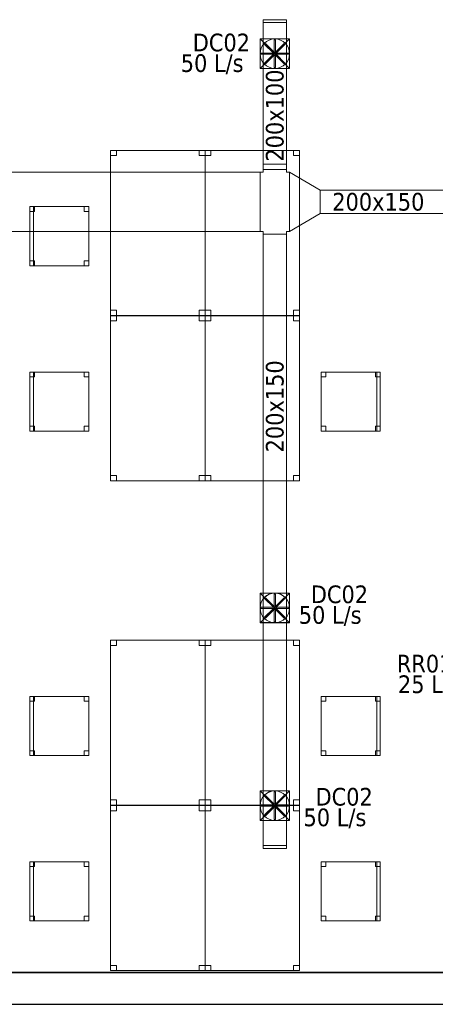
# Model space of a CAD drawing. Header units: metres. Extents: x 397.7 to 427.5, y 12.7 to 28.4.
# Tile 118 of 137: x 417.2 to 420.7, y 12.8 to 21.2. Entities that reach past the tile are written whole.
import ezdxf

# ---------------------------------------------------------------- set-up
doc = ezdxf.new("R2010")
doc.units = ezdxf.units.M
doc.layers.add('01_SUELOS', color=7, linetype='Continuous', lineweight=25, true_color=0x007f00)
for name, color, linetype, lineweight in [('02_MOBILIARIO', 7, 'Continuous', 18), ('A-DETL-____-MBND', 7, 'Continuous', 18), ('A-DETL-GENF-OTLN', 7, 'Continuous', 18), ('A-WALL-____-MCUT', 7, 'Continuous', 25), ('A-WALL-____-OTLN', 7, 'Continuous', 25), ('M-HVAC-CDFF-IDEN', 7, 'Continuous', 30), ('M-HVAC-DUCT-IDEN', 7, 'Continuous', 30), ('M-HVAC-DUCT-OTLN', 7, 'Continuous', 18)]:
    doc.layers.add(name, color=color, linetype=linetype, lineweight=lineweight)
doc.styles.add('Tahoma_2', font='tahoma.ttf', dxfattribs={"height": 0.15})

# ---------------------------------------------------------------- blocks, each defined once
blk = doc.blocks.new('Family - Cadira d_Oficina_P3-156147-06_CLI_AIRE_P3')
at = {"layer": 'A-DETL-____-MBND', "color": 253, "true_color": 0xaaaaaa}
for p, q in [((0, 0), (0, 0.5)), ((0, 0.5), (0.03, 0.5)), ((0.03, 0.5), (0, 0.5)), ((0, 0.5), (0, 0)), ((0, 0.46), (0, 0.5)), ((0, 0.5), (0.04, 0.5)), ((0.04, 0.5), (0, 0.5)), ((0, 0.5), (0, 0.46)), ((0, 0.5), (0.5, 0.5)), ((0, 0), (0, 0.5)), ((0.5, 0.5), (0, 0.5)), ((0, 0.5), (0, 0)), ((0.04, 0.46), (0, 0.46)), ((0, 0.46), (0.04, 0.46)), ((0.03, 0.5), (0.03, 0)), ((0.03, 0), (0.03, 0.5)), ((0.04, 0.5), (0.04, 0.46)), ((0.04, 0.46), (0.04, 0.5)), ((0.46, 0.46), (0.46, 0.5)), ((0.46, 0.5), (0.5, 0.5)), ((0.5, 0.5), (0.46, 0.5)), ((0.46, 0.5), (0.46, 0.46)), ((0.5, 0.46), (0.46, 0.46)), ((0.46, 0.46), (0.5, 0.46)), ((0.5, 0.5), (0.5, 0)), ((0.5, 0), (0.5, 0.5)), ((0.5, 0.5), (0.5, 0.46)), ((0.5, 0.46), (0.5, 0.5)), ((0, 0), (0, 0.04)), ((0, 0.04), (0.04, 0.04)), ((0.04, 0.04), (0, 0.04)), ((0, 0.04), (0, 0)), ((0.03, 0), (0, 0)), ((0, 0), (0.03, 0)), ((0.04, 0), (0, 0)), ((0, 0), (0.04, 0)), ((0.5, 0), (0, 0)), ((0, 0), (0.5, 0)), ((0.04, 0.04), (0.04, 0)), ((0.04, 0), (0.04, 0.04)), ((0.46, 0), (0.46, 0.04)), ((0.46, 0.04), (0.5, 0.04)), ((0.5, 0.04), (0.46, 0.04)), ((0.46, 0.04), (0.46, 0)), ((0.5, 0), (0.46, 0)), ((0.46, 0), (0.5, 0)), ((0.5, 0.04), (0.5, 0)), ((0.5, 0), (0.5, 0.04))]:
    blk.add_line(p, q, dxfattribs=at)
blk = doc.blocks.new('Family - Cadira d_Oficina_P3-156170-06_CLI_AIRE_P3')
at = {"layer": 'A-DETL-____-MBND', "color": 253, "true_color": 0xaaaaaa}
for p, q in [((0, 0.5), (0.5, 0.5)), ((0, 0), (0, 0.5)), ((0.5, 0.5), (0, 0.5)), ((0, 0.5), (0, 0)), ((0, 0.46), (0, 0.5)), ((0, 0.5), (0.04, 0.5)), ((0.04, 0.5), (0, 0.5)), ((0, 0.5), (0, 0.46)), ((0, 0), (0, 0.5)), ((0, 0.5), (0.03, 0.5)), ((0.03, 0.5), (0, 0.5)), ((0, 0.5), (0, 0)), ((0.04, 0.46), (0, 0.46)), ((0, 0.46), (0.04, 0.46)), ((0.03, 0.5), (0.03, 0)), ((0.03, 0), (0.03, 0.5)), ((0.04, 0.5), (0.04, 0.46)), ((0.04, 0.46), (0.04, 0.5)), ((0.46, 0.46), (0.46, 0.5)), ((0.46, 0.5), (0.5, 0.5)), ((0.5, 0.5), (0.46, 0.5)), ((0.46, 0.5), (0.46, 0.46)), ((0.5, 0.46), (0.46, 0.46)), ((0.46, 0.46), (0.5, 0.46)), ((0.5, 0.5), (0.5, 0.46)), ((0.5, 0.46), (0.5, 0.5)), ((0.5, 0.5), (0.5, 0)), ((0.5, 0), (0.5, 0.5)), ((0, 0), (0, 0.04)), ((0, 0.04), (0.04, 0.04)), ((0.04, 0.04), (0, 0.04)), ((0, 0.04), (0, 0)), ((0.04, 0), (0, 0)), ((0, 0), (0.04, 0)), ((0.5, 0), (0, 0)), ((0, 0), (0.5, 0)), ((0.03, 0), (0, 0)), ((0, 0), (0.03, 0)), ((0.04, 0.04), (0.04, 0)), ((0.04, 0), (0.04, 0.04)), ((0.46, 0), (0.46, 0.04)), ((0.46, 0.04), (0.5, 0.04)), ((0.5, 0.04), (0.46, 0.04)), ((0.46, 0.04), (0.46, 0)), ((0.5, 0), (0.46, 0)), ((0.46, 0), (0.5, 0)), ((0.5, 0.04), (0.5, 0)), ((0.5, 0), (0.5, 0.04))]:
    blk.add_line(p, q, dxfattribs=at)
blk = doc.blocks.new('Family - Taula 140X80_P3-156215-06_CLI_AIRE_P3')
at = {"layer": 'A-DETL-____-MBND', "color": 253, "true_color": 0xaaaaaa}
for p, q in [((0, 1.3973), (0.8001, 1.3973)), ((0, 0), (0, 1.3973)), ((0.8001, 1.3973), (0, 1.3973)), ((0, 1.3973), (0, 0)), ((0, 1.3973), (0.05, 1.3973)), ((0, 1.3536), (0, 1.3973)), ((0.05, 1.3973), (0, 1.3973)), ((0, 1.3973), (0, 1.3536)), ((0.05, 1.3536), (0, 1.3536)), ((0, 1.3536), (0.05, 1.3536)), ((0.05, 1.3973), (0.05, 1.3536)), ((0.05, 1.3536), (0.05, 1.3973)), ((0.7501, 1.3973), (0.8001, 1.3973)), ((0.7501, 1.3536), (0.7501, 1.3973)), ((0.8001, 1.3973), (0.7501, 1.3973)), ((0.7501, 1.3973), (0.7501, 1.3536)), ((0.8001, 1.3536), (0.7501, 1.3536)), ((0.7501, 1.3536), (0.8001, 1.3536)), ((0.8001, 1.3973), (0.8001, 0)), ((0.8001, 0), (0.8001, 1.3973)), ((0.8001, 1.3973), (0.8001, 1.3536)), ((0.8001, 1.3536), (0.8001, 1.3973)), ((0, 0.0438), (0.05, 0.0438)), ((0, 0), (0, 0.0438)), ((0.05, 0.0438), (0, 0.0438)), ((0, 0.0438), (0, 0)), ((0, 0), (0.05, 0)), ((0.8001, 0), (0, 0)), ((0, 0), (0.8001, 0)), ((0.05, 0.0438), (0.05, 0)), ((0.05, 0), (0.05, 0.0438)), ((0.7501, 0.0438), (0.8001, 0.0438)), ((0.7501, 0), (0.7501, 0.0438)), ((0.8001, 0.0438), (0.7501, 0.0438)), ((0.7501, 0.0438), (0.7501, 0)), ((0.7501, 0), (0.8001, 0)), ((0.8001, 0.0438), (0.8001, 0)), ((0.8001, 0), (0.8001, 0.0438)), ((0.05, 0), (0, 0)), ((0.8001, 0), (0.7501, 0))]:
    blk.add_line(p, q, dxfattribs=at)
blk = doc.blocks.new('Family - Cadira d_Oficina_P3-156233-06_CLI_AIRE_P3')
at = {"layer": 'A-DETL-____-MBND', "color": 253, "true_color": 0xaaaaaa}
for p, q in [((0, 0.46), (0, 0.5)), ((0, 0.5), (0.04, 0.5)), ((0.04, 0.5), (0, 0.5)), ((0, 0.5), (0, 0.46)), ((0, 0), (0, 0.5)), ((0, 0.5), (0.5, 0.5)), ((0.5, 0.5), (0, 0.5)), ((0, 0.5), (0, 0)), ((0.04, 0.46), (0, 0.46)), ((0, 0.46), (0.04, 0.46)), ((0.04, 0.5), (0.04, 0.46)), ((0.04, 0.46), (0.04, 0.5)), ((0.46, 0.46), (0.46, 0.5)), ((0.46, 0.5), (0.5, 0.5)), ((0.5, 0.5), (0.46, 0.5)), ((0.46, 0.5), (0.46, 0.46)), ((0.5, 0.46), (0.46, 0.46)), ((0.46, 0.46), (0.5, 0.46)), ((0.47, 0), (0.47, 0.5)), ((0.47, 0.5), (0.5, 0.5)), ((0.5, 0.5), (0.47, 0.5)), ((0.47, 0.5), (0.47, 0)), ((0.5, 0.5), (0.5, 0)), ((0.5, 0), (0.5, 0.5)), ((0.5, 0.5), (0.5, 0)), ((0.5, 0), (0.5, 0.5)), ((0.5, 0.5), (0.5, 0.46)), ((0.5, 0.46), (0.5, 0.5)), ((0, 0), (0, 0.04)), ((0, 0.04), (0.04, 0.04)), ((0.04, 0.04), (0, 0.04)), ((0, 0.04), (0, 0)), ((0.04, 0), (0, 0)), ((0, 0), (0.04, 0)), ((0.5, 0), (0, 0)), ((0, 0), (0.5, 0)), ((0.04, 0.04), (0.04, 0)), ((0.04, 0), (0.04, 0.04)), ((0.46, 0), (0.46, 0.04)), ((0.46, 0.04), (0.5, 0.04)), ((0.5, 0.04), (0.46, 0.04)), ((0.46, 0.04), (0.46, 0)), ((0.5, 0), (0.46, 0)), ((0.46, 0), (0.5, 0)), ((0.5, 0), (0.47, 0)), ((0.5, 0.04), (0.5, 0)), ((0.5, 0), (0.5, 0.04)), ((0.47, 0), (0.5, 0))]:
    blk.add_line(p, q, dxfattribs=at)
blk = doc.blocks.new('Family - Taula 140X80_P3-156241-06_CLI_AIRE_P3')
at = {"layer": 'A-DETL-____-MBND', "color": 253, "true_color": 0xaaaaaa}
for p, q in [((0, 0), (0, 1.3973)), ((0, 1.3973), (0.8001, 1.3973)), ((0.8001, 1.3973), (0, 1.3973)), ((0, 1.3973), (0, 0)), ((0, 1.3536), (0, 1.3973)), ((0, 1.3973), (0.05, 1.3973)), ((0.05, 1.3973), (0, 1.3973)), ((0, 1.3973), (0, 1.3536)), ((0.05, 1.3536), (0, 1.3536)), ((0, 1.3536), (0.05, 1.3536)), ((0.05, 1.3973), (0.05, 1.3536)), ((0.05, 1.3536), (0.05, 1.3973)), ((0.7501, 1.3536), (0.7501, 1.3973)), ((0.7501, 1.3973), (0.8001, 1.3973)), ((0.8001, 1.3973), (0.7501, 1.3973)), ((0.7501, 1.3973), (0.7501, 1.3536)), ((0.8001, 1.3536), (0.7501, 1.3536)), ((0.7501, 1.3536), (0.8001, 1.3536)), ((0.8001, 1.3973), (0.8001, 0)), ((0.8001, 0), (0.8001, 1.3973)), ((0.8001, 1.3973), (0.8001, 1.3536)), ((0.8001, 1.3536), (0.8001, 1.3973)), ((0, 0), (0, 0.0438)), ((0, 0.0438), (0.05, 0.0438)), ((0.05, 0.0438), (0, 0.0438)), ((0, 0.0438), (0, 0)), ((0.05, 0.0438), (0.05, 0)), ((0.05, 0), (0.05, 0.0438)), ((0.7501, 0), (0.7501, 0.0438)), ((0.7501, 0.0438), (0.8001, 0.0438)), ((0.8001, 0.0438), (0.7501, 0.0438)), ((0.7501, 0.0438), (0.7501, 0)), ((0.7501, 0), (0.8001, 0)), ((0.8001, 0.0438), (0.8001, 0)), ((0.8001, 0), (0.8001, 0.0438)), ((0.8001, 0), (0, 0)), ((0, 0), (0.8001, 0)), ((0.05, 0), (0, 0)), ((0, 0), (0.05, 0)), ((0.8001, 0), (0.7501, 0))]:
    blk.add_line(p, q, dxfattribs=at)
blk = doc.blocks.new('Family - Taula 140X80_P3-156276-06_CLI_AIRE_P3')
at = {"layer": 'A-DETL-____-MBND', "color": 253, "true_color": 0xaaaaaa}
for p, q in [((0, 1.3973), (0.8001, 1.3973)), ((0, 0), (0, 1.3973)), ((0.8001, 1.3973), (0, 1.3973)), ((0, 1.3973), (0, 0)), ((0, 1.3973), (0.05, 1.3973)), ((0, 1.3536), (0, 1.3973)), ((0.05, 1.3973), (0, 1.3973)), ((0, 1.3973), (0, 1.3536)), ((0.05, 1.3536), (0, 1.3536)), ((0, 1.3536), (0.05, 1.3536)), ((0.05, 1.3973), (0.05, 1.3536)), ((0.05, 1.3536), (0.05, 1.3973)), ((0.7501, 1.3973), (0.8001, 1.3973)), ((0.7501, 1.3536), (0.7501, 1.3973)), ((0.8001, 1.3973), (0.7501, 1.3973)), ((0.7501, 1.3973), (0.7501, 1.3536)), ((0.8001, 1.3536), (0.7501, 1.3536)), ((0.7501, 1.3536), (0.8001, 1.3536)), ((0.8001, 1.3973), (0.8001, 0)), ((0.8001, 0), (0.8001, 1.3973)), ((0.8001, 1.3973), (0.8001, 1.3536)), ((0.8001, 1.3536), (0.8001, 1.3973)), ((0, 0.0438), (0.05, 0.0438)), ((0, 0), (0, 0.0438)), ((0.05, 0.0438), (0, 0.0438)), ((0, 0.0438), (0, 0)), ((0.8001, 0), (0, 0)), ((0, 0), (0.8001, 0)), ((0, 0), (0.05, 0)), ((0.05, 0.0438), (0.05, 0)), ((0.05, 0), (0.05, 0.0438)), ((0.7501, 0.0438), (0.8001, 0.0438)), ((0.7501, 0), (0.7501, 0.0438)), ((0.8001, 0.0438), (0.7501, 0.0438)), ((0.7501, 0.0438), (0.7501, 0)), ((0.7501, 0), (0.8001, 0)), ((0.8001, 0.0438), (0.8001, 0)), ((0.8001, 0), (0.8001, 0.0438)), ((0.05, 0), (0, 0)), ((0.8001, 0), (0.7501, 0))]:
    blk.add_line(p, q, dxfattribs=at)
blk = doc.blocks.new('Family - Taula 140X80_P3-156409-06_CLI_AIRE_P3')
at = {"layer": 'A-DETL-____-MBND', "color": 253, "true_color": 0xaaaaaa}
for p, q in [((0, 1.3973), (0.8001, 1.3973)), ((0, 0), (0, 1.3973)), ((0.8001, 1.3973), (0, 1.3973)), ((0, 1.3973), (0, 0)), ((0, 1.3973), (0.05, 1.3973)), ((0, 1.3536), (0, 1.3973)), ((0.05, 1.3973), (0, 1.3973)), ((0, 1.3973), (0, 1.3536)), ((0.05, 1.3536), (0, 1.3536)), ((0, 1.3536), (0.05, 1.3536)), ((0.05, 1.3973), (0.05, 1.3536)), ((0.05, 1.3536), (0.05, 1.3973)), ((0.7501, 1.3973), (0.8001, 1.3973)), ((0.7501, 1.3536), (0.7501, 1.3973)), ((0.8001, 1.3973), (0.7501, 1.3973)), ((0.7501, 1.3973), (0.7501, 1.3536)), ((0.8001, 1.3536), (0.7501, 1.3536)), ((0.7501, 1.3536), (0.8001, 1.3536)), ((0.8001, 1.3973), (0.8001, 0)), ((0.8001, 0), (0.8001, 1.3973)), ((0.8001, 1.3973), (0.8001, 1.3536)), ((0.8001, 1.3536), (0.8001, 1.3973)), ((0, 0.0437), (0.05, 0.0437)), ((0.05, 0.0437), (0, 0.0437)), ((0, 0), (0, 0.0437)), ((0, 0.0437), (0, 0)), ((0.8001, 0), (0, 0)), ((0, 0), (0.8001, 0)), ((0.05, 0), (0, 0)), ((0.05, 0.0437), (0.05, 0)), ((0.05, 0), (0.05, 0.0437)), ((0.7501, 0.0437), (0.8001, 0.0437)), ((0.7501, 0), (0.7501, 0.0437)), ((0.8001, 0.0437), (0.7501, 0.0437)), ((0.7501, 0.0437), (0.7501, 0)), ((0.8001, 0.0437), (0.8001, 0)), ((0.8001, 0), (0.8001, 0.0437)), ((0, 0), (0.05, 0)), ((0.8001, 0), (0.7501, 0)), ((0.7501, 0), (0.8001, 0))]:
    blk.add_line(p, q, dxfattribs=at)
blk = doc.blocks.new('Family - Paviment P3-156431-06_CLI_AIRE_P3')
at = {"layer": '01_SUELOS', "color": 9, "true_color": 0xaad4aa}
for p, q in [((0, 0), (25.4182, 0)), ((25.4182, 0), (0, 0))]:
    blk.add_line(p, q, dxfattribs=at)
blk = doc.blocks.new('Family - Cadira d_Oficina_P3-156442-06_CLI_AIRE_P3')
at = {"layer": 'A-DETL-____-MBND', "color": 253, "true_color": 0xaaaaaa}
for p, q in [((0, 0), (0, 0.5)), ((0, 0.5), (0.03, 0.5)), ((0.03, 0.5), (0, 0.5)), ((0, 0.5), (0, 0)), ((0, 0.5), (0.5, 0.5)), ((0, 0), (0, 0.5)), ((0.5, 0.5), (0, 0.5)), ((0, 0.5), (0, 0)), ((0, 0.46), (0, 0.5)), ((0, 0.5), (0.04, 0.5)), ((0.04, 0.5), (0, 0.5)), ((0, 0.5), (0, 0.46)), ((0.04, 0.46), (0, 0.46)), ((0, 0.46), (0.04, 0.46)), ((0.03, 0.5), (0.03, 0)), ((0.03, 0), (0.03, 0.5)), ((0.04, 0.5), (0.04, 0.46)), ((0.04, 0.46), (0.04, 0.5)), ((0.46, 0.46), (0.46, 0.5)), ((0.46, 0.5), (0.5, 0.5)), ((0.5, 0.5), (0.46, 0.5)), ((0.46, 0.5), (0.46, 0.46)), ((0.5, 0.46), (0.46, 0.46)), ((0.46, 0.46), (0.5, 0.46)), ((0.5, 0.5), (0.5, 0.46)), ((0.5, 0.46), (0.5, 0.5)), ((0.5, 0.5), (0.5, 0)), ((0.5, 0), (0.5, 0.5)), ((0, 0), (0, 0.04)), ((0, 0.04), (0.04, 0.04)), ((0.04, 0.04), (0, 0.04)), ((0, 0.04), (0, 0)), ((0.04, 0), (0, 0)), ((0.03, 0), (0, 0)), ((0, 0), (0.03, 0)), ((0.5, 0), (0, 0)), ((0, 0), (0.5, 0)), ((0.04, 0.04), (0.04, 0)), ((0.04, 0), (0.04, 0.04)), ((0.46, 0), (0.46, 0.04)), ((0.46, 0.04), (0.5, 0.04)), ((0.5, 0.04), (0.46, 0.04)), ((0.46, 0.04), (0.46, 0)), ((0.5, 0), (0.46, 0)), ((0.46, 0), (0.5, 0)), ((0.5, 0.04), (0.5, 0)), ((0.5, 0), (0.5, 0.04)), ((0, 0), (0.04, 0))]:
    blk.add_line(p, q, dxfattribs=at)
blk = doc.blocks.new('Family - Taula 140X80_P3-156522-06_CLI_AIRE_P3')
at = {"layer": 'A-DETL-____-MBND', "color": 253, "true_color": 0xaaaaaa}
for p, q in [((0, 1.3536), (0, 1.3973)), ((0, 1.3973), (0.05, 1.3973)), ((0.05, 1.3973), (0, 1.3973)), ((0, 1.3973), (0, 1.3536)), ((0, 0), (0, 1.3973)), ((0, 1.3973), (0.8001, 1.3973)), ((0.8001, 1.3973), (0, 1.3973)), ((0, 1.3973), (0, 0)), ((0.05, 1.3536), (0, 1.3536)), ((0, 1.3536), (0.05, 1.3536)), ((0.05, 1.3973), (0.05, 1.3536)), ((0.05, 1.3536), (0.05, 1.3973)), ((0.7501, 1.3536), (0.7501, 1.3973)), ((0.7501, 1.3973), (0.8001, 1.3973)), ((0.8001, 1.3973), (0.7501, 1.3973)), ((0.7501, 1.3973), (0.7501, 1.3536)), ((0.8001, 1.3536), (0.7501, 1.3536)), ((0.7501, 1.3536), (0.8001, 1.3536)), ((0.8001, 1.3973), (0.8001, 0)), ((0.8001, 0), (0.8001, 1.3973)), ((0.8001, 1.3973), (0.8001, 1.3536)), ((0.8001, 1.3536), (0.8001, 1.3973)), ((0, 0), (0, 0.0437)), ((0, 0.0437), (0.05, 0.0437)), ((0.05, 0.0437), (0, 0.0437)), ((0, 0.0437), (0, 0)), ((0.05, 0.0437), (0.05, 0)), ((0.05, 0), (0.05, 0.0437)), ((0.7501, 0), (0.7501, 0.0437)), ((0.7501, 0.0437), (0.8001, 0.0437)), ((0.8001, 0.0437), (0.7501, 0.0437)), ((0.7501, 0.0437), (0.7501, 0)), ((0.8001, 0.0437), (0.8001, 0)), ((0.8001, 0), (0.8001, 0.0437)), ((0.8001, 0), (0, 0)), ((0, 0), (0.8001, 0)), ((0.05, 0), (0, 0)), ((0, 0), (0.05, 0)), ((0.8001, 0), (0.7501, 0)), ((0.7501, 0), (0.8001, 0))]:
    blk.add_line(p, q, dxfattribs=at)
blk = doc.blocks.new('Family - Mur P3-156572-06_CLI_AIRE_P3')
at = {"layer": 'A-WALL-____-MCUT', "color": 253, "true_color": 0xaaaaaa}
for p, q in [((25.4717, 0.27), (0.0535, 0.27)), ((0, 0), (25.4157, 0))]:
    blk.add_line(p, q, dxfattribs=at)
at = {"layer": 'A-WALL-____-OTLN', "color": 253, "true_color": 0xaaaaaa}
for p, q in [((25.4717, 0.27), (0.0535, 0.27)), ((0, 0), (25.4157, 0))]:
    blk.add_line(p, q, dxfattribs=at)
at = {"layer": 'A-WALL-____-OTLN', "color": 253, "lineweight": 18, "true_color": 0xaaaaaa}
blk.add_line((0, 0), (25.4157, 0), dxfattribs=at)
blk = doc.blocks.new('Family - Taula 140X80_P3-156620-06_CLI_AIRE_P3')
at = {"layer": 'A-DETL-____-MBND', "color": 253, "true_color": 0xaaaaaa}
for p, q in [((0, 1.3973), (0.05, 1.3973)), ((0, 1.3536), (0, 1.3973)), ((0.05, 1.3973), (0, 1.3973)), ((0, 1.3973), (0, 1.3536)), ((0, 1.3973), (0.8001, 1.3973)), ((0, 0), (0, 1.3973)), ((0.8001, 1.3973), (0, 1.3973)), ((0, 1.3973), (0, 0)), ((0.05, 1.3536), (0, 1.3536)), ((0, 1.3536), (0.05, 1.3536)), ((0.05, 1.3973), (0.05, 1.3536)), ((0.05, 1.3536), (0.05, 1.3973)), ((0.7501, 1.3973), (0.8001, 1.3973)), ((0.7501, 1.3536), (0.7501, 1.3973)), ((0.8001, 1.3973), (0.7501, 1.3973)), ((0.7501, 1.3973), (0.7501, 1.3536)), ((0.8001, 1.3536), (0.7501, 1.3536)), ((0.7501, 1.3536), (0.8001, 1.3536)), ((0.8001, 1.3973), (0.8001, 0)), ((0.8001, 0), (0.8001, 1.3973)), ((0.8001, 1.3973), (0.8001, 1.3536)), ((0.8001, 1.3536), (0.8001, 1.3973)), ((0, 0.0437), (0.05, 0.0437)), ((0.05, 0.0437), (0, 0.0437)), ((0, 0), (0, 0.0437)), ((0, 0.0437), (0, 0)), ((0.05, 0), (0, 0)), ((0.8001, 0), (0, 0)), ((0, 0), (0.8001, 0)), ((0.05, 0.0437), (0.05, 0)), ((0.05, 0), (0.05, 0.0437)), ((0.7501, 0.0437), (0.8001, 0.0437)), ((0.7501, 0), (0.7501, 0.0437)), ((0.8001, 0.0437), (0.7501, 0.0437)), ((0.7501, 0.0437), (0.7501, 0)), ((0.8001, 0.0437), (0.8001, 0)), ((0.8001, 0), (0.8001, 0.0437)), ((0, 0), (0.05, 0)), ((0.8001, 0), (0.7501, 0)), ((0.7501, 0), (0.8001, 0))]:
    blk.add_line(p, q, dxfattribs=at)
blk = doc.blocks.new('Family - Taula 140X80_P3-156638-06_CLI_AIRE_P3')
at = {"layer": 'A-DETL-____-MBND', "color": 253, "true_color": 0xaaaaaa}
for p, q in [((0, 0), (0, 1.3973)), ((0, 1.3973), (0.8001, 1.3973)), ((0.8001, 1.3973), (0, 1.3973)), ((0, 1.3973), (0, 0)), ((0, 1.3536), (0, 1.3973)), ((0, 1.3973), (0.05, 1.3973)), ((0.05, 1.3973), (0, 1.3973)), ((0, 1.3973), (0, 1.3536)), ((0.05, 1.3536), (0, 1.3536)), ((0, 1.3536), (0.05, 1.3536)), ((0.05, 1.3973), (0.05, 1.3536)), ((0.05, 1.3536), (0.05, 1.3973)), ((0.7501, 1.3536), (0.7501, 1.3973)), ((0.7501, 1.3973), (0.8001, 1.3973)), ((0.8001, 1.3973), (0.7501, 1.3973)), ((0.7501, 1.3973), (0.7501, 1.3536)), ((0.8001, 1.3536), (0.7501, 1.3536)), ((0.7501, 1.3536), (0.8001, 1.3536)), ((0.8001, 1.3973), (0.8001, 0)), ((0.8001, 0), (0.8001, 1.3973)), ((0.8001, 1.3973), (0.8001, 1.3536)), ((0.8001, 1.3536), (0.8001, 1.3973)), ((0, 0), (0, 0.0437)), ((0, 0.0437), (0.05, 0.0437)), ((0.05, 0.0437), (0, 0.0437)), ((0, 0.0437), (0, 0)), ((0.05, 0.0437), (0.05, 0)), ((0.05, 0), (0.05, 0.0437)), ((0.7501, 0), (0.7501, 0.0437)), ((0.7501, 0.0437), (0.8001, 0.0437)), ((0.8001, 0.0437), (0.7501, 0.0437)), ((0.7501, 0.0437), (0.7501, 0)), ((0.8001, 0.0437), (0.8001, 0)), ((0.8001, 0), (0.8001, 0.0437)), ((0.05, 0), (0, 0)), ((0, 0), (0.05, 0)), ((0.8001, 0), (0, 0)), ((0, 0), (0.8001, 0)), ((0.8001, 0), (0.7501, 0)), ((0.7501, 0), (0.8001, 0))]:
    blk.add_line(p, q, dxfattribs=at)
blk = doc.blocks.new('Family - Cadira d_Oficina_P3-156662-06_CLI_AIRE_P3')
at = {"layer": 'A-DETL-____-MBND', "color": 253, "true_color": 0xaaaaaa}
for p, q in [((0, 0), (0, 0.5)), ((0, 0.5), (0.5, 0.5)), ((0.5, 0.5), (0, 0.5)), ((0, 0.5), (0, 0)), ((0, 0.46), (0, 0.5)), ((0, 0.5), (0.04, 0.5)), ((0.04, 0.5), (0, 0.5)), ((0, 0.5), (0, 0.46)), ((0.04, 0.46), (0, 0.46)), ((0, 0.46), (0.04, 0.46)), ((0.04, 0.5), (0.04, 0.46)), ((0.04, 0.46), (0.04, 0.5)), ((0.46, 0.46), (0.46, 0.5)), ((0.46, 0.5), (0.5, 0.5)), ((0.5, 0.5), (0.46, 0.5)), ((0.46, 0.5), (0.46, 0.46)), ((0.5, 0.46), (0.46, 0.46)), ((0.46, 0.46), (0.5, 0.46)), ((0.47, 0), (0.47, 0.5)), ((0.47, 0.5), (0.5, 0.5)), ((0.5, 0.5), (0.47, 0.5)), ((0.47, 0.5), (0.47, 0)), ((0.5, 0.5), (0.5, 0)), ((0.5, 0), (0.5, 0.5)), ((0.5, 0.5), (0.5, 0.46)), ((0.5, 0.46), (0.5, 0.5)), ((0.5, 0.5), (0.5, 0)), ((0.5, 0), (0.5, 0.5)), ((0, 0), (0, 0.04)), ((0, 0.04), (0.04, 0.04)), ((0.04, 0.04), (0, 0.04)), ((0, 0.04), (0, 0)), ((0.04, 0), (0, 0)), ((0, 0), (0.04, 0)), ((0.04, 0.04), (0.04, 0)), ((0.04, 0), (0.04, 0.04)), ((0.46, 0), (0.46, 0.04)), ((0.46, 0.04), (0.5, 0.04)), ((0.5, 0.04), (0.46, 0.04)), ((0.46, 0.04), (0.46, 0)), ((0.5, 0), (0.46, 0)), ((0.5, 0), (0.47, 0)), ((0.5, 0.04), (0.5, 0)), ((0.5, 0), (0.5, 0.04)), ((0.5, 0), (0, 0)), ((0, 0), (0.5, 0)), ((0.46, 0), (0.5, 0)), ((0.47, 0), (0.5, 0))]:
    blk.add_line(p, q, dxfattribs=at)
blk = doc.blocks.new('Family - Taula 140X80_P3-156744-06_CLI_AIRE_P3')
at = {"layer": 'A-DETL-____-MBND', "color": 253, "true_color": 0xaaaaaa}
for p, q in [((0, 0), (0, 1.3973)), ((0, 1.3973), (0.8001, 1.3973)), ((0.8001, 1.3973), (0, 1.3973)), ((0, 1.3973), (0, 0)), ((0, 1.3536), (0, 1.3973)), ((0, 1.3973), (0.05, 1.3973)), ((0.05, 1.3973), (0, 1.3973)), ((0, 1.3973), (0, 1.3536)), ((0.05, 1.3536), (0, 1.3536)), ((0, 1.3536), (0.05, 1.3536)), ((0.05, 1.3973), (0.05, 1.3536)), ((0.05, 1.3536), (0.05, 1.3973)), ((0.7501, 1.3536), (0.7501, 1.3973)), ((0.7501, 1.3973), (0.8001, 1.3973)), ((0.8001, 1.3973), (0.7501, 1.3973)), ((0.7501, 1.3973), (0.7501, 1.3536)), ((0.8001, 1.3536), (0.7501, 1.3536)), ((0.7501, 1.3536), (0.8001, 1.3536)), ((0.8001, 1.3973), (0.8001, 0)), ((0.8001, 0), (0.8001, 1.3973)), ((0.8001, 1.3973), (0.8001, 1.3536)), ((0.8001, 1.3536), (0.8001, 1.3973)), ((0, 0), (0, 0.0438)), ((0, 0.0438), (0.05, 0.0438)), ((0.05, 0.0438), (0, 0.0438)), ((0, 0.0438), (0, 0)), ((0.05, 0.0438), (0.05, 0)), ((0.05, 0), (0.05, 0.0438)), ((0.7501, 0), (0.7501, 0.0438)), ((0.7501, 0.0438), (0.8001, 0.0438)), ((0.8001, 0.0438), (0.7501, 0.0438)), ((0.7501, 0.0438), (0.7501, 0)), ((0.7501, 0), (0.8001, 0)), ((0.8001, 0.0438), (0.8001, 0)), ((0.8001, 0), (0.8001, 0.0438)), ((0.8001, 0), (0, 0)), ((0, 0), (0.8001, 0)), ((0.05, 0), (0, 0)), ((0, 0), (0.05, 0)), ((0.8001, 0), (0.7501, 0))]:
    blk.add_line(p, q, dxfattribs=at)
blk = doc.blocks.new('Family - Cadira d_Oficina_P3-156755-06_CLI_AIRE_P3')
at = {"layer": 'A-DETL-____-MBND', "color": 253, "true_color": 0xaaaaaa}
for p, q in [((0, 0), (0, 0.5)), ((0, 0.5), (0.03, 0.5)), ((0.03, 0.5), (0, 0.5)), ((0, 0.5), (0, 0)), ((0, 0.5), (0.5, 0.5)), ((0, 0), (0, 0.5)), ((0.5, 0.5), (0, 0.5)), ((0, 0.5), (0, 0)), ((0, 0.46), (0, 0.5)), ((0, 0.5), (0.04, 0.5)), ((0.04, 0.5), (0, 0.5)), ((0, 0.5), (0, 0.46)), ((0.04, 0.46), (0, 0.46)), ((0, 0.46), (0.04, 0.46)), ((0.03, 0.5), (0.03, 0)), ((0.03, 0), (0.03, 0.5)), ((0.04, 0.5), (0.04, 0.46)), ((0.04, 0.46), (0.04, 0.5)), ((0.46, 0.46), (0.46, 0.5)), ((0.46, 0.5), (0.5, 0.5)), ((0.5, 0.5), (0.46, 0.5)), ((0.46, 0.5), (0.46, 0.46)), ((0.5, 0.46), (0.46, 0.46)), ((0.46, 0.46), (0.5, 0.46)), ((0.5, 0.5), (0.5, 0)), ((0.5, 0), (0.5, 0.5)), ((0.5, 0.5), (0.5, 0.46)), ((0.5, 0.46), (0.5, 0.5)), ((0, 0), (0, 0.04)), ((0, 0.04), (0.04, 0.04)), ((0.04, 0.04), (0, 0.04)), ((0, 0.04), (0, 0)), ((0.03, 0), (0, 0)), ((0, 0), (0.03, 0)), ((0.04, 0), (0, 0)), ((0.5, 0), (0, 0)), ((0, 0), (0.5, 0)), ((0.04, 0.04), (0.04, 0)), ((0.04, 0), (0.04, 0.04)), ((0.46, 0), (0.46, 0.04)), ((0.46, 0.04), (0.5, 0.04)), ((0.5, 0.04), (0.46, 0.04)), ((0.46, 0.04), (0.46, 0)), ((0.5, 0), (0.46, 0)), ((0.46, 0), (0.5, 0)), ((0.5, 0.04), (0.5, 0)), ((0.5, 0), (0.5, 0.04)), ((0, 0), (0.04, 0))]:
    blk.add_line(p, q, dxfattribs=at)
blk = doc.blocks.new('Family - Cadira d_Oficina_P3-156797-06_CLI_AIRE_P3')
at = {"layer": 'A-DETL-____-MBND', "color": 253, "true_color": 0xaaaaaa}
for p, q in [((0, 0.46), (0, 0.5)), ((0, 0.5), (0.04, 0.5)), ((0.04, 0.5), (0, 0.5)), ((0, 0.5), (0, 0.46)), ((0, 0), (0, 0.5)), ((0, 0.5), (0.5, 0.5)), ((0.5, 0.5), (0, 0.5)), ((0, 0.5), (0, 0)), ((0.04, 0.46), (0, 0.46)), ((0, 0.46), (0.04, 0.46)), ((0.04, 0.5), (0.04, 0.46)), ((0.04, 0.46), (0.04, 0.5)), ((0.46, 0.46), (0.46, 0.5)), ((0.46, 0.5), (0.5, 0.5)), ((0.5, 0.5), (0.46, 0.5)), ((0.46, 0.5), (0.46, 0.46)), ((0.5, 0.46), (0.46, 0.46)), ((0.46, 0.46), (0.5, 0.46)), ((0.47, 0), (0.47, 0.5)), ((0.47, 0.5), (0.5, 0.5)), ((0.5, 0.5), (0.47, 0.5)), ((0.47, 0.5), (0.47, 0)), ((0.5, 0.5), (0.5, 0)), ((0.5, 0), (0.5, 0.5)), ((0.5, 0.5), (0.5, 0)), ((0.5, 0), (0.5, 0.5)), ((0.5, 0.5), (0.5, 0.46)), ((0.5, 0.46), (0.5, 0.5)), ((0, 0), (0, 0.04)), ((0, 0.04), (0.04, 0.04)), ((0.04, 0.04), (0, 0.04)), ((0, 0.04), (0, 0)), ((0.04, 0), (0, 0)), ((0, 0), (0.04, 0)), ((0.04, 0.04), (0.04, 0)), ((0.04, 0), (0.04, 0.04)), ((0.46, 0), (0.46, 0.04)), ((0.46, 0.04), (0.5, 0.04)), ((0.5, 0.04), (0.46, 0.04)), ((0.46, 0.04), (0.46, 0)), ((0.5, 0), (0.46, 0)), ((0.5, 0), (0.47, 0)), ((0.5, 0.04), (0.5, 0)), ((0.5, 0), (0.5, 0.04)), ((0.5, 0), (0, 0)), ((0, 0), (0.5, 0)), ((0.46, 0), (0.5, 0)), ((0.47, 0), (0.5, 0))]:
    blk.add_line(p, q, dxfattribs=at)
blk = doc.blocks.new('LONDR55-XX_ZZ-ARQ-CAA-M3D-Londres55_ifc-1-06_CLI_AIRE_P3')
at = {"layer": '01_SUELOS', "color": 253, "lineweight": 18, "true_color": 0xaaaaaa}
blk.add_blockref('Family - Paviment P3-156431-06_CLI_AIRE_P3', (398.2952, 13.1106), dxfattribs=at)
at = {"layer": '02_MOBILIARIO', "color": 253, "lineweight": 18, "true_color": 0xaaaaaa}
for name, p in [('Family - Taula 140X80_P3-156522-06_CLI_AIRE_P3', (417.9528, 18.6781)), ('Family - Taula 140X80_P3-156620-06_CLI_AIRE_P3', (418.7529, 18.6781)), ('Family - Cadira d_Oficina_P3-156170-06_CLI_AIRE_P3', (417.2687, 19.0992)), ('Family - Taula 140X80_P3-156638-06_CLI_AIRE_P3', (417.9528, 17.2769)), ('Family - Taula 140X80_P3-156409-06_CLI_AIRE_P3', (418.7529, 17.2769)), ('Family - Cadira d_Oficina_P3-156147-06_CLI_AIRE_P3', (417.2687, 17.698)), ('Family - Cadira d_Oficina_P3-156233-06_CLI_AIRE_P3', (419.7371, 17.698)), ('Family - Taula 140X80_P3-156744-06_CLI_AIRE_P3', (417.9528, 14.5281)), ('Family - Taula 140X80_P3-156276-06_CLI_AIRE_P3', (418.7529, 14.5281)), ('Family - Cadira d_Oficina_P3-156755-06_CLI_AIRE_P3', (417.2687, 14.9492)), ('Family - Cadira d_Oficina_P3-156662-06_CLI_AIRE_P3', (419.7371, 14.9492)), ('Family - Taula 140X80_P3-156241-06_CLI_AIRE_P3', (417.9528, 13.1269)), ('Family - Taula 140X80_P3-156215-06_CLI_AIRE_P3', (418.7529, 13.1269)), ('Family - Cadira d_Oficina_P3-156442-06_CLI_AIRE_P3', (417.2687, 13.548)), ('Family - Cadira d_Oficina_P3-156797-06_CLI_AIRE_P3', (419.7371, 13.548))]:
    blk.add_blockref(name, p, dxfattribs=at)
at = {"layer": 'A-WALL-____-OTLN', "color": 253, "lineweight": 18, "true_color": 0xaaaaaa}
blk.add_blockref('Family - Mur P3-156572-06_CLI_AIRE_P3', (398.2417, 12.8406), dxfattribs=at)
blk = doc.blocks.new('M_Cruz rectangular - Estándar-474926-06_CLI_AIRE_P3')
at = {"layer": 'M-HVAC-DUCT-OTLN', "color": 143, "true_color": 0x32aad1}
for p, q in [((-0.1, 0.25), (-0.1, 0.275)), ((-0.1, 0.25), (-0.1, 0.275)), ((0.1, 0.275), (-0.1, 0.275)), ((-0.1, 0.275), (0.1, 0.275)), ((0.1, 0.25), (0.1, 0.275)), ((0.1, 0.275), (0.1, 0.25)), ((-0.125, 0.25), (-0.1, 0.25)), ((-0.125, -0.25), (-0.125, 0.25)), ((-0.125, 0.25), (-0.125, -0.25)), ((-0.1, 0.25), (-0.125, 0.25)), ((0.1, 0.25), (0.125, 0.25)), ((0.125, 0.25), (0.1, 0.25)), ((0.125, -0.25), (0.125, 0.25)), ((0.125, 0.25), (0.125, -0.25)), ((-0.125, -0.25), (-0.1, -0.25)), ((-0.1, -0.25), (-0.125, -0.25)), ((-0.1, -0.275), (-0.1, -0.25)), ((-0.1, -0.275), (-0.1, -0.25)), ((0.1, -0.275), (0.1, -0.25)), ((0.1, -0.25), (0.1, -0.275)), ((0.1, -0.25), (0.125, -0.25)), ((0.125, -0.25), (0.1, -0.25)), ((0.1, -0.275), (-0.1, -0.275)), ((-0.1, -0.275), (0.1, -0.275))]:
    blk.add_line(p, q, dxfattribs=at)
blk = doc.blocks.new('M_Transición rectangular - Ángulo - 60 grados-468295-06_CLI_AIRE_P3')
at = {"layer": 'M-HVAC-DUCT-OTLN', "color": 143, "true_color": 0x32aad1}
for p, q in [((0, 0.25), (0, -0.25)), ((0, 0.25), (0.2598, 0.1)), ((0, 0.25), (0.2598, 0.1)), ((0, -0.25), (0, 0.25)), ((0.2598, -0.1), (0.2598, 0.1)), ((0.2598, 0.1), (0.2598, -0.1)), ((0, -0.25), (0.2598, -0.1)), ((0.2598, -0.1), (0, -0.25))]:
    blk.add_line(p, q, dxfattribs=at)
blk = doc.blocks.new('ZYR_03_06_08_01 Difusor Rotacional Circular Impulsió NO PLENUM - DC02-354801-06_CLI_AIRE_P3')
at = {"layer": 'A-DETL-GENF-OTLN', "color": 143, "true_color": 0x32aad1}
for p, q in [((-0.0862, 0.0788), (-0.0788, 0.0862)), ((-0.0788, 0.0862), (-0.0052, 0.0125)), ((-0.0052, 0.1179), (0.0052, 0.1179)), ((-0.0052, 0.0138), (-0.0052, 0.1179)), ((0.0052, 0.1179), (0.0052, 0.0138)), ((0.0052, 0.0125), (0.0788, 0.0862)), ((0.0788, 0.0862), (0.0862, 0.0788)), ((-0.1179, 0.0052), (-0.0138, 0.0052)), ((-0.1179, -0.0052), (-0.1179, 0.0052)), ((-0.0125, 0.0052), (-0.0862, 0.0788)), ((-0.0138, 0.0052), (-0.0138, -0.0052)), ((-0.0052, 0.0125), (-0.0125, 0.0052)), ((0.0052, 0.0138), (-0.0052, 0.0138)), ((0.0125, 0.0052), (0.0052, 0.0125)), ((0.0862, 0.0788), (0.0125, 0.0052)), ((0.0138, 0.0052), (0.1179, 0.0052)), ((0.0138, -0.0052), (0.0138, 0.0052)), ((0.1179, 0.0052), (0.1179, -0.0052)), ((-0.0138, -0.0052), (-0.1179, -0.0052)), ((-0.0862, -0.0788), (-0.0125, -0.0052)), ((-0.0788, -0.0862), (-0.0862, -0.0788)), ((-0.0052, -0.0125), (-0.0788, -0.0862)), ((-0.0125, -0.0052), (-0.0052, -0.0125)), ((-0.0052, -0.0138), (0.0052, -0.0138)), ((-0.0052, -0.1179), (-0.0052, -0.0138)), ((0.0052, -0.0125), (0.0125, -0.0052)), ((0.0788, -0.0862), (0.0052, -0.0125)), ((0.0052, -0.0138), (0.0052, -0.1179)), ((0.0125, -0.0052), (0.0862, -0.0788)), ((0.1179, -0.0052), (0.0138, -0.0052)), ((0.0862, -0.0788), (0.0788, -0.0862)), ((0.0052, -0.1179), (-0.0052, -0.1179))]:
    blk.add_line(p, q, dxfattribs=at)
blk.add_circle((0, 0), 0.125, dxfattribs=at)
blk = doc.blocks.new('M_Transición rectangular - Ángulo - 60 grados-474649-06_CLI_AIRE_P3')
at = {"layer": 'M-HVAC-DUCT-OTLN', "color": 143, "true_color": 0x32aad1}
for p, q in [((0, 0.1), (0, -0.1)), ((0, 0.1), (0.0433, 0.1)), ((0, 0.1), (0.0433, 0.1)), ((0, -0.1), (0, 0.1)), ((0.0433, -0.1), (0.0433, 0.1)), ((0.0433, 0.1), (0.0433, -0.1)), ((0, -0.1), (0.0433, -0.1)), ((0.0433, -0.1), (0, -0.1))]:
    blk.add_line(p, q, dxfattribs=at)
blk = doc.blocks.new('M_Remate rectangular - Estándar-474862-06_CLI_AIRE_P3')
at = {"layer": 'M-HVAC-DUCT-OTLN', "color": 143, "true_color": 0x32aad1}
for p, q in [((0, 0.1), (0, -0.1)), ((0, -0.1), (0, 0.1)), ((0, 0.1), (0.025, 0.1)), ((0.025, 0.1), (0, 0.1)), ((0.025, 0.1), (0.025, -0.1)), ((0.025, -0.1), (0.025, 0.1)), ((0.025, -0.1), (0, -0.1)), ((0.025, -0.1), (0, -0.1))]:
    blk.add_line(p, q, dxfattribs=at)
blk = doc.blocks.new('M_Remate rectangular - Estándar-475264-06_CLI_AIRE_P3')
at = {"layer": 'M-HVAC-DUCT-OTLN', "color": 143, "true_color": 0x32aad1}
for p, q in [((0, 0.1), (0, -0.1)), ((0, -0.1), (0, 0.1)), ((0, 0.1), (0.025, 0.1)), ((0.025, 0.1), (0, 0.1)), ((0.025, 0.1), (0.025, -0.1)), ((0.025, -0.1), (0.025, 0.1)), ((0.025, -0.1), (0, -0.1)), ((0.025, -0.1), (0, -0.1))]:
    blk.add_line(p, q, dxfattribs=at)
blk = doc.blocks.new('M_Transición de rectangular a redondo - Ángulo - 100 grados-475477-06_CLI_AIRE_P3')
at = {"layer": 'M-HVAC-DUCT-OTLN', "color": 143, "true_color": 0x32aad1}
for p, q in [((419.219, 20.8951), (419.219, 21.0201)), ((419.219, 21.0201), (419.344, 21.0201)), ((419.219, 21.0201), (419.219, 20.7701)), ((419.469, 21.0201), (419.219, 21.0201)), ((419.344, 21.0201), (419.469, 21.0201)), ((419.469, 21.0201), (419.469, 20.8951)), ((419.469, 20.7701), (419.469, 21.0201)), ((419.219, 20.7701), (419.219, 20.8951)), ((419.469, 20.8951), (419.469, 20.7701)), ((419.344, 20.7701), (419.219, 20.7701)), ((419.219, 20.7701), (419.469, 20.7701)), ((419.469, 20.7701), (419.344, 20.7701))]:
    blk.add_line(p, q, dxfattribs=at)
for start, end in [(90, 180), (0, 90), (180, 270), (270, 0)]:
    blk.add_arc((419.344, 20.8951), 0.125, start, end, dxfattribs=at)
blk = doc.blocks.new('MEP_15_03 Injerto Conducte - Mínimo-474498-06_CLI_AIRE_P3')
at = {"layer": 'M-HVAC-DUCT-OTLN', "color": 143, "true_color": 0x32aad1}
for p, q in [((408.7973, 15.4865), (408.5473, 15.4865)), ((408.5473, 15.4865), (408.5473, 15.2365)), ((408.5473, 15.4865), (408.5473, 15.2365)), ((408.7973, 15.4865), (408.5473, 15.4865)), ((408.7973, 15.2365), (408.7973, 15.4865)), ((408.7973, 15.2365), (408.7973, 15.4865)), ((408.5473, 15.2365), (408.7973, 15.2365)), ((408.5473, 15.2365), (408.7973, 15.2365))]:
    blk.add_line(p, q, dxfattribs=at)
blk = doc.blocks.new('M_Transición de rectangular a redondo - Ángulo - 60 grados-473491-06_CLI_AIRE_P3')
at = {"layer": 'M-HVAC-DUCT-OTLN', "color": 143, "true_color": 0x32aad1}
for p, q in [((401.3159, 15.3001), (401.3159, 15.4251)), ((401.3159, 15.4251), (401.4409, 15.4251)), ((401.3159, 15.4251), (401.3159, 15.1751)), ((401.5659, 15.4251), (401.3159, 15.4251)), ((401.4409, 15.4251), (401.5659, 15.4251)), ((401.5659, 15.4251), (401.5659, 15.3001)), ((401.5659, 15.1751), (401.5659, 15.4251)), ((401.3159, 15.1751), (401.3159, 15.3001)), ((401.5659, 15.3001), (401.5659, 15.1751)), ((401.4409, 15.1751), (401.3159, 15.1751)), ((401.3159, 15.1751), (401.5659, 15.1751)), ((401.5659, 15.1751), (401.4409, 15.1751))]:
    blk.add_line(p, q, dxfattribs=at)
for start, end in [(90, 180), (0, 90), (180, 270), (270, 0)]:
    blk.add_arc((401.4409, 15.3001), 0.125, start, end, dxfattribs=at)

msp = doc.modelspace()

# ---------------------------------------------------------------- linework, layer by layer
at = {"layer": 'M-HVAC-DUCT-OTLN', "color": 143, "true_color": 0x32aad1}
for p, q in [((419.244, 21.1584), (419.444, 21.1584)), ((419.244, 19.9584), (419.244, 21.1584)), ((419.444, 21.1584), (419.444, 19.9584)), ((419.219, 20.7701), (419.219, 21.0201)), ((419.219, 21.0201), (419.469, 21.0201)), ((419.219, 21.0201), (419.469, 20.7701)), ((419.469, 21.0201), (419.219, 20.7701)), ((419.469, 21.0201), (419.469, 20.7701)), ((419.469, 20.7701), (419.219, 20.7701)), ((419.244, 19.9584), (419.444, 19.9584)), ((412.5195, 19.8901), (419.219, 19.8901)), ((419.219, 19.8901), (419.219, 19.3901)), ((419.7288, 19.7401), (419.7288, 19.5401)), ((419.7288, 19.7401), (420.7945, 19.7401)), ((420.7945, 19.5401), (419.7288, 19.5401)), ((419.219, 19.3901), (412.5195, 19.3901)), ((419.444, 19.3651), (419.244, 19.3651)), ((419.244, 14.1851), (419.244, 19.3651)), ((419.444, 19.3651), (419.444, 14.1851)), ((419.219, 16.0743), (419.219, 16.3243)), ((419.219, 16.3243), (419.469, 16.3243)), ((419.219, 16.3243), (419.469, 16.0743)), ((419.469, 16.3243), (419.219, 16.0743)), ((419.469, 16.3243), (419.469, 16.0743)), ((419.469, 16.0743), (419.219, 16.0743)), ((419.219, 14.3992), (419.219, 14.6492)), ((419.219, 14.6492), (419.469, 14.6492)), ((419.219, 14.6492), (419.469, 14.3992)), ((419.469, 14.6492), (419.219, 14.3992)), ((419.469, 14.6492), (419.469, 14.3992)), ((419.469, 14.3992), (419.219, 14.3992)), ((419.444, 14.1851), (419.244, 14.1851))]:
    msp.add_line(p, q, dxfattribs=at)

# ---------------------------------------------------------------- block references
at = {"lineweight": 5}
msp.add_blockref('LONDR55-XX_ZZ-ARQ-CAA-M3D-Londres55_ifc-1-06_CLI_AIRE_P3', (0, 0), dxfattribs=at)
at = {"layer": 'A-DETL-GENF-OTLN', "color": 143, "true_color": 0x32aad1}
for p in [(419.344, 20.8951), (419.344, 16.1993), (419.344, 14.5242)]:
    msp.add_blockref('ZYR_03_06_08_01 Difusor Rotacional Circular Impulsió NO PLENUM - DC02-354801-06_CLI_AIRE_P3', p, dxfattribs=at)
at = {"layer": 'M-HVAC-DUCT-OTLN', "color": 143, "true_color": 0x32aad1}
for name, p, rotation in [('M_Remate rectangular - Estándar-474862-06_CLI_AIRE_P3', (419.344, 21.1584), 90), ('M_Transición rectangular - Ángulo - 60 grados-474649-06_CLI_AIRE_P3', (419.344, 19.9151), 90), ('M_Transición de rectangular a redondo - Ángulo - 60 grados-473491-06_CLI_AIRE_P3', (820.7849, 31.4994), 180), ('M_Transición de rectangular a redondo - Ángulo - 60 grados-473491-06_CLI_AIRE_P3', (820.7849, 29.8243), 180), ('M_Remate rectangular - Estándar-475264-06_CLI_AIRE_P3', (419.344, 14.1851), 270)]:
    msp.add_blockref(name, p, dxfattribs=dict(at, rotation=rotation))
for name, p in [('M_Transición de rectangular a redondo - Ángulo - 100 grados-475477-06_CLI_AIRE_P3', (0, 0)), ('MEP_15_03 Injerto Conducte - Mínimo-474498-06_CLI_AIRE_P3', (10.6717, 5.5336)), ('M_Cruz rectangular - Estándar-474926-06_CLI_AIRE_P3', (419.344, 19.6401)), ('M_Transición rectangular - Ángulo - 60 grados-468295-06_CLI_AIRE_P3', (419.469, 19.6401)), ('MEP_15_03 Injerto Conducte - Mínimo-474498-06_CLI_AIRE_P3', (10.6717, 0.8379)), ('MEP_15_03 Injerto Conducte - Mínimo-474498-06_CLI_AIRE_P3', (10.6717, -0.8373))]:
    msp.add_blockref(name, p, dxfattribs=at)

# ---------------------------------------------------------------- texts
at = {"layer": 'M-HVAC-CDFF-IDEN', "char_height": 0.15, "attachment_point": 1, "style": 'Tahoma_2'}
for s, insert, width in [('DC02', (418.6489, 21.0654), 0.577215), ('50 L/s', (418.5472, 20.8907), 0.661392), ('DC02', (419.6489, 16.3896), 0.577215), ('50 L/s', (419.5472, 16.2149), 0.661392), ('RR01_V', (420.3778, 15.8024), 0.84578), ('25 L/s', (420.3872, 15.6277), 0.661392), ('DC02', (419.6889, 14.6745), 0.577215), ('50 L/s', (419.5872, 14.4998), 0.661392)]:
    msp.add_mtext(s, dxfattribs=dict(at, insert=insert, width=width))
at = {"layer": 'M-HVAC-DUCT-IDEN', "char_height": 0.15, "width": 0.913924, "attachment_point": 1, "rotation": 90, "style": 'Tahoma_2'}
for s, insert in [('200x100', (419.2681, 19.9809)), ('200x150', (419.2681, 17.517))]:
    msp.add_mtext(s, dxfattribs=dict(at, insert=insert))
at = {"layer": 'M-HVAC-DUCT-IDEN', "insert": (419.8308, 19.716), "char_height": 0.15, "width": 0.913924, "attachment_point": 1, "style": 'Tahoma_2'}
msp.add_mtext('200x150', dxfattribs=at)

doc.saveas('drawing.dxf')
